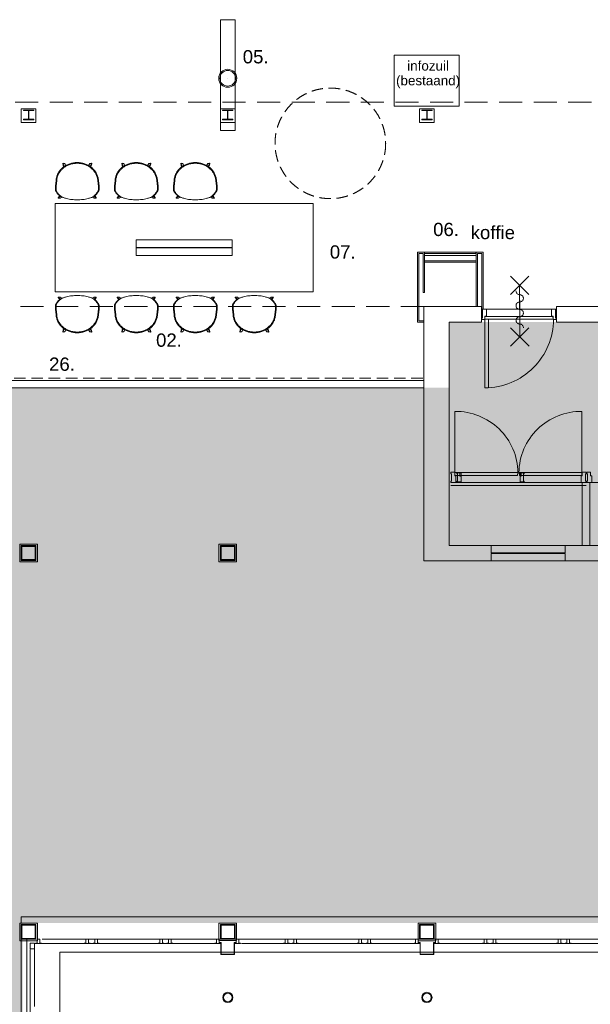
# Model space of a CAD drawing. Header units: millimetres. Extents: x -28656 to 67349, y -24410 to 39654.
# Tile 15 of 146: x 17499 to 25234, y -1946 to 11413. Entities that reach past the tile are written whole.
import ezdxf

# ---------------------------------------------------------------- set-up
doc = ezdxf.new("R2010")
doc.units = ezdxf.units.MM
doc.header["$MEASUREMENT"] = 0
for name, pattern in [('B0701', [234.119993, 155.999994, -78.119999]), ('B0703', [468.700004, 312.5, -156.200004]), ('Wipeout_Contour', [1000, 0, -1000])]:
    doc.linetypes.add(name, pattern=pattern)
for name, color, linetype in [('0 2D arcering', 7, 'Continuous'), ('00 Bestaand', 7, 'Continuous'), ('84 Vaste inrichting', 7, 'Continuous'), ('New_82 Interieur', 7, 'Continuous'), ('New_83 Losse inrichting', 7, 'Continuous'), ('New_83 Losse inrichting 2D arcering', 7, 'Continuous'), ('New_84 Vaste inrichting', 7, 'Continuous'), ('New_84 Vaste inrichting Afdek-arcering', 7, 'Continuous'), ('New_Info losse inrichting', 7, 'Continuous')]:
    doc.layers.add(name, color=color, linetype=linetype)
doc.styles.add('GENERATED_STYLE_2', font='txt')

# ---------------------------------------------------------------- blocks, each defined once
blk = doc.blocks.new('Wall_24_1', base_point=(23685, 8142))
at = {"color": 254, "linetype": 'Wipeout_Contour', "lineweight": 0, "ltscale": 98847.891134}
blk.add_wipeout([(23685, 8142), (22985, 8142), (22985, 8124), (23685, 8124)], dxfattribs=at).dxf.layer = 'New_84 Vaste inrichting Afdek-arcering'
at = {"layer": 'New_84 Vaste inrichting', "color": 9, "linetype": 'Continuous', "lineweight": 0, "flags": 128}
for points in [[(23685, 8142), (22985, 8142)], [(22985, 8142), (22985, 8124)], [(22985, 8124), (23685, 8124)], [(23685, 8124), (23685, 8142)]]:
    blk.add_lwpolyline(points, dxfattribs=at)
blk = doc.blocks.new('Wall_25_1', base_point=(23683, 8260))
at = {"layer": 'New_84 Vaste inrichting', "color": 9, "linetype": 'Continuous', "lineweight": 0, "flags": 128}
for points in [[(23683, 8260), (22987, 8260)], [(22987, 8260), (22987, 8242)], [(22987, 8242), (23683, 8242)], [(23683, 8242), (23683, 8260)]]:
    blk.add_lwpolyline(points, dxfattribs=at)
blk = doc.blocks.new('Slab_24_1', base_point=(22985, 8212))
at = {"layer": 'New_84 Vaste inrichting', "color": 1, "linetype": 'Continuous', "lineweight": 0, "flags": 128}
blk.add_lwpolyline([(22985, 8212), (23685, 8212), (23685, 8240), (22985, 8240)], close=True, dxfattribs=at)
blk = doc.blocks.new('Slab_27_1', base_point=(22985, 8212))
at = {"layer": 'New_84 Vaste inrichting', "color": 1, "linetype": 'Continuous', "lineweight": 0, "flags": 128}
blk.add_lwpolyline([(22985, 8212), (23685, 8212), (23685, 8240), (22985, 8240)], close=True, dxfattribs=at)
blk = doc.blocks.new('Wall_102_1', base_point=(23780, 7484))
at = {"layer": 'New_84 Vaste inrichting', "color": 9, "linetype": 'Continuous', "lineweight": 0, "flags": 128}
for points in [[(23762, 7710), (23762, 7484)], [(23780, 7484), (23780, 7710)], [(23762, 7484), (23780, 7484)]]:
    blk.add_lwpolyline(points, dxfattribs=at)
blk = doc.blocks.new('Wall_103_1', base_point=(22890, 7710))
at = {"layer": 'New_84 Vaste inrichting', "color": 9, "linetype": 'Continuous', "lineweight": 0, "flags": 128}
for points in [[(22890, 7710), (22890, 7310)], [(22908, 7328), (22908, 7710)]]:
    blk.add_lwpolyline(points, dxfattribs=at)
blk = doc.blocks.new('Wall_104_1', base_point=(22890, 7310))
at = {"layer": 'New_84 Vaste inrichting', "color": 9, "linetype": 'Continuous', "lineweight": 0, "flags": 128}
for points in [[(22890, 7310), (22979, 7310)], [(22979, 7328), (22908, 7328)]]:
    blk.add_lwpolyline(points, dxfattribs=at)
blk = doc.blocks.new('Wall_105_1', base_point=(23780, 7710))
at = {"layer": 'New_84 Vaste inrichting', "color": 9, "linetype": 'Continuous', "lineweight": 0, "flags": 128}
for points in [[(23762, 8242), (23762, 7710)], [(23780, 7710), (23780, 8260)]]:
    blk.add_lwpolyline(points, dxfattribs=at)
blk = doc.blocks.new('Wall_106_1', base_point=(23780, 8260))
at = {"layer": 'New_84 Vaste inrichting', "color": 9, "linetype": 'Continuous', "lineweight": 0, "flags": 128}
for points in [[(23780, 8260), (23685, 8260)], [(23703, 8242), (23762, 8242)]]:
    blk.add_lwpolyline(points, dxfattribs=at)
blk = doc.blocks.new('Wall_107_1', base_point=(23685, 8260))
at = {"layer": 'New_84 Vaste inrichting', "color": 9, "linetype": 'Continuous', "lineweight": 0, "flags": 128}
for points in [[(23685, 8260), (23685, 7520)], [(23703, 7520), (23703, 8242)]]:
    blk.add_lwpolyline(points, dxfattribs=at)
blk = doc.blocks.new('Wall_108_1', base_point=(22890, 7710))
at = {"layer": 'New_84 Vaste inrichting', "color": 9, "linetype": 'Continuous', "lineweight": 0, "flags": 128}
for points in [[(22890, 8260), (22890, 7710)], [(22908, 7710), (22908, 8242)]]:
    blk.add_lwpolyline(points, dxfattribs=at)
blk = doc.blocks.new('Wall_109_1', base_point=(22890, 8260))
at = {"layer": 'New_84 Vaste inrichting', "color": 9, "linetype": 'Continuous', "lineweight": 0, "flags": 128}
for points in [[(22985, 8260), (22890, 8260)], [(22908, 8242), (22967, 8242)]]:
    blk.add_lwpolyline(points, dxfattribs=at)
blk = doc.blocks.new('Wall_110_1', base_point=(22985, 8260))
at = {"layer": 'New_84 Vaste inrichting', "color": 9, "linetype": 'Continuous', "lineweight": 0, "flags": 128}
for points in [[(22967, 8242), (22967, 7710)], [(22985, 7710), (22985, 8260)], [(22967, 7710), (22985, 7710)]]:
    blk.add_lwpolyline(points, dxfattribs=at)
blk = doc.blocks.new('Hay about a chair 2D')
at = {"layer": 'New_83 Losse inrichting', "color": 9, "linetype": 'Continuous', "lineweight": 0}
for p, q in [((62, 398), (70, 408)), ((77, 401), (69, 392)), ((70, 408), (79, 417)), ((85, 410), (77, 401)), ((79, 417), (88, 426)), ((94, 418), (85, 410)), ((88, 426), (97, 434)), ((103, 427), (94, 418)), ((97, 434), (112, 446)), ((100, 494), (101, 496)), ((100, 489), (100, 494)), ((100, 487), (100, 489)), ((101, 485), (100, 487)), ((101, 496), (102, 496)), ((106, 475), (101, 485)), ((105, 495), (102, 496)), ((117, 438), (103, 427)), ((105, 495), (111, 475)), ((105, 495), (126, 491)), ((106, 475), (106, 475)), ((106, 474), (106, 475)), ((106, 472), (106, 474)), ((106, 471), (106, 472)), ((106, 468), (106, 471)), ((106, 468), (108, 466)), ((115, 451), (108, 466)), ((111, 475), (120, 455)), ((112, 446), (116, 449)), ((115, 451), (116, 449)), ((116, 449), (118, 450)), ((132, 449), (117, 438)), ((118, 450), (121, 453)), ((120, 455), (121, 453)), ((121, 453), (127, 457)), ((126, 491), (127, 491)), ((127, 491), (129, 490)), ((127, 457), (138, 464)), ((129, 490), (129, 489)), ((129, 489), (131, 483)), ((131, 483), (138, 472)), ((143, 455), (132, 449)), ((138, 472), (141, 465)), ((138, 464), (141, 465)), ((141, 465), (149, 470)), ((153, 461), (143, 455)), ((149, 470), (161, 475)), ((164, 467), (153, 461)), ((161, 475), (172, 481)), ((176, 472), (164, 467)), ((172, 481), (184, 485)), ((187, 476), (176, 472)), ((184, 485), (196, 490)), ((199, 481), (187, 476)), ((196, 490), (208, 493)), ((211, 484), (199, 481)), ((208, 493), (221, 497)), ((223, 488), (211, 484)), ((221, 497), (233, 499)), ((235, 490), (223, 488)), ((233, 499), (246, 502)), ((247, 492), (235, 490)), ((246, 502), (259, 504)), ((259, 494), (247, 492)), ((259, 504), (271, 505)), ((272, 495), (259, 494)), ((271, 505), (284, 506)), ((284, 496), (272, 495)), ((284, 506), (297, 506)), ((297, 496), (284, 496)), ((297, 506), (310, 506)), ((309, 496), (297, 496)), ((322, 495), (309, 496)), ((310, 506), (323, 505)), ((334, 494), (322, 495)), ((323, 505), (335, 504)), ((347, 492), (334, 494)), ((335, 504), (348, 502)), ((359, 490), (347, 492)), ((348, 502), (361, 499)), ((371, 488), (359, 490)), ((361, 499), (373, 497)), ((383, 484), (371, 488)), ((373, 497), (385, 493)), ((395, 481), (383, 484)), ((385, 493), (398, 490)), ((407, 476), (395, 481)), ((398, 490), (410, 485)), ((418, 472), (407, 476)), ((410, 485), (422, 481)), ((429, 467), (418, 472)), ((422, 481), (433, 475)), ((440, 461), (429, 467)), ((433, 475), (444, 470)), ((451, 455), (440, 461)), ((444, 470), (453, 465)), ((462, 449), (451, 455)), ((453, 465), (456, 472)), ((453, 465), (456, 464)), ((456, 472), (463, 483)), ((456, 464), (466, 457)), ((477, 438), (462, 449)), ((463, 483), (465, 489)), ((465, 490), (466, 491)), ((465, 489), (465, 490)), ((466, 491), (468, 491)), ((466, 457), (472, 453)), ((489, 495), (468, 491)), ((472, 453), (473, 455)), ((472, 453), (476, 450)), ((473, 455), (483, 475)), ((476, 450), (478, 449)), ((491, 427), (477, 438)), ((478, 449), (479, 451)), ((478, 449), (482, 446)), ((486, 466), (479, 451)), ((482, 446), (497, 434)), ((483, 475), (489, 495)), ((487, 468), (486, 466)), ((488, 474), (487, 472)), ((487, 472), (487, 471)), ((487, 471), (487, 468)), ((493, 485), (488, 475)), ((488, 475), (488, 475)), ((488, 475), (488, 474)), ((489, 495), (492, 496)), ((500, 418), (491, 427)), ((492, 496), (493, 496)), ((493, 496), (494, 494)), ((493, 496), (494, 493)), ((494, 487), (493, 485)), ((494, 494), (494, 493)), ((494, 489), (494, 493)), ((494, 489), (494, 487)), ((497, 434), (506, 426)), ((509, 410), (500, 418)), ((506, 426), (515, 417)), ((517, 401), (509, 410)), ((515, 417), (523, 408)), ((524, 392), (517, 401)), ((523, 408), (532, 398)), ((10, 264), (11, 275)), ((11, 275), (12, 287)), ((12, 287), (15, 299)), ((15, 299), (18, 311)), ((18, 311), (21, 323)), ((20, 273), (19, 262)), ((22, 284), (20, 273)), ((21, 323), (25, 334)), ((24, 296), (22, 284)), ((27, 307), (24, 296)), ((25, 334), (30, 346)), ((30, 319), (27, 307)), ((30, 346), (35, 357)), ((34, 330), (30, 319)), ((38, 341), (34, 330)), ((35, 357), (41, 368)), ((44, 352), (38, 341)), ((41, 368), (48, 378)), ((49, 362), (44, 352)), ((48, 378), (55, 388)), ((55, 372), (49, 362)), ((55, 388), (62, 398)), ((62, 382), (55, 372)), ((69, 392), (62, 382)), ((532, 382), (524, 392)), ((532, 398), (539, 388)), ((538, 372), (532, 382)), ((545, 362), (538, 372)), ((539, 388), (546, 378)), ((550, 352), (545, 362)), ((546, 378), (553, 368)), ((555, 341), (550, 352)), ((553, 368), (558, 357)), ((560, 330), (555, 341)), ((558, 357), (564, 346)), ((564, 319), (560, 330)), ((564, 346), (569, 334)), ((567, 307), (564, 319)), ((570, 296), (567, 307)), ((569, 334), (573, 323)), ((572, 284), (570, 296)), ((574, 273), (572, 284)), ((573, 323), (576, 311)), ((575, 262), (574, 273)), ((576, 311), (579, 299)), ((579, 299), (581, 287)), ((581, 287), (583, 275)), ((583, 275), (584, 264)), ((0, 169), (1, 171)), ((0, 167), (0, 169)), ((0, 165), (0, 167)), ((0, 164), (0, 165)), ((0, 162), (0, 164)), ((0, 160), (0, 162)), ((0, 158), (0, 160)), ((0, 157), (0, 158)), ((0, 155), (0, 157)), ((0, 153), (0, 155)), ((0, 152), (0, 153)), ((0, 150), (0, 152)), ((0, 149), (0, 150)), ((0, 147), (0, 149)), ((0, 146), (0, 147)), ((0, 144), (0, 146)), ((1, 143), (0, 144)), ((1, 182), (2, 184)), ((1, 180), (1, 182)), ((1, 178), (1, 180)), ((1, 176), (1, 178)), ((1, 175), (1, 176)), ((1, 173), (1, 175)), ((1, 171), (1, 173)), ((1, 141), (1, 143)), ((1, 140), (1, 141)), ((1, 139), (1, 140)), ((1, 137), (1, 139)), ((1, 136), (1, 137)), ((2, 134), (1, 136)), ((2, 186), (10, 264)), ((2, 184), (2, 186)), ((2, 132), (2, 134)), ((10, 163), (9, 162)), ((9, 162), (9, 160)), ((9, 160), (9, 158)), ((9, 158), (9, 156)), ((9, 156), (9, 155)), ((9, 155), (9, 153)), ((9, 153), (9, 151)), ((9, 151), (9, 150)), ((9, 150), (9, 148)), ((9, 148), (9, 146)), ((9, 146), (10, 145)), ((11, 178), (10, 176)), ((10, 176), (10, 174)), ((10, 174), (10, 172)), ((10, 172), (10, 171)), ((10, 171), (10, 169)), ((10, 169), (10, 167)), ((10, 167), (10, 165)), ((10, 165), (10, 163)), ((10, 145), (10, 144)), ((10, 144), (10, 142)), ((10, 142), (10, 141)), ((10, 141), (10, 139)), ((10, 139), (10, 138)), ((10, 138), (10, 137)), ((10, 137), (10, 135)), ((10, 135), (11, 134)), ((11, 184), (19, 262)), ((11, 184), (11, 182)), ((11, 182), (11, 180)), ((11, 180), (11, 178)), ((11, 134), (11, 132)), ((583, 183), (575, 262)), ((583, 181), (583, 183)), ((583, 179), (583, 181)), ((583, 177), (583, 179)), ((584, 174), (583, 177)), ((583, 135), (584, 137)), ((583, 132), (583, 135)), ((592, 185), (584, 264)), ((584, 172), (584, 174)), ((584, 170), (584, 172)), ((584, 168), (584, 170)), ((584, 166), (584, 168)), ((584, 163), (584, 166)), ((584, 161), (584, 163)), ((584, 159), (584, 161)), ((584, 157), (584, 159)), ((584, 155), (584, 157)), ((584, 153), (584, 155)), ((584, 151), (584, 153)), ((584, 148), (584, 151)), ((584, 146), (584, 148)), ((584, 145), (584, 146)), ((584, 143), (584, 145)), ((584, 141), (584, 143)), ((584, 139), (584, 141)), ((584, 137), (584, 139)), ((592, 185), (592, 183)), ((592, 183), (592, 181)), ((592, 181), (593, 179)), ((593, 137), (592, 134)), ((592, 134), (592, 132)), ((593, 179), (593, 177)), ((593, 177), (593, 174)), ((593, 174), (593, 172)), ((593, 172), (593, 170)), ((593, 170), (593, 168)), ((593, 168), (594, 165)), ((594, 147), (593, 145)), ((593, 145), (593, 143)), ((593, 143), (593, 141)), ((593, 141), (593, 139)), ((593, 139), (593, 137)), ((594, 165), (594, 163)), ((594, 163), (594, 161)), ((594, 161), (594, 159)), ((594, 159), (594, 157)), ((594, 157), (594, 155)), ((594, 155), (594, 153)), ((594, 153), (594, 151)), ((594, 151), (594, 149)), ((594, 149), (594, 147)), ((3, 130), (2, 132)), ((3, 128), (3, 130)), ((4, 126), (3, 128)), ((4, 124), (4, 126)), ((5, 123), (4, 124)), ((5, 121), (5, 123)), ((6, 120), (5, 121)), ((6, 119), (6, 120)), ((7, 117), (6, 119)), ((8, 116), (7, 117)), ((8, 115), (8, 116)), ((9, 114), (8, 115)), ((10, 113), (9, 114)), ((10, 112), (10, 113)), ((10, 112), (16, 103)), ((11, 132), (11, 130)), ((11, 130), (12, 128)), ((12, 128), (12, 126)), ((12, 126), (13, 124)), ((13, 124), (13, 122)), ((13, 122), (14, 121)), ((14, 121), (15, 119)), ((15, 119), (15, 118)), ((15, 118), (16, 117)), ((16, 117), (16, 115)), ((16, 115), (17, 114)), ((16, 103), (22, 94)), ((17, 114), (18, 113)), ((18, 113), (18, 112)), ((18, 112), (19, 111)), ((19, 111), (20, 110)), ((26, 101), (20, 110)), ((22, 94), (29, 86)), ((32, 93), (26, 101)), ((29, 86), (30, 84)), ((30, 84), (33, 80)), ((38, 85), (32, 93)), ((33, 80), (36, 76)), ((36, 76), (40, 72)), ((39, 83), (38, 85)), ((38, 26), (39, 27)), ((39, 24), (38, 26)), ((42, 79), (39, 83)), ((40, 32), (39, 27)), ((40, 24), (39, 24)), ((40, 72), (45, 67)), ((40, 32), (41, 33)), ((42, 24), (40, 24)), ((41, 33), (42, 34)), ((45, 75), (42, 79)), ((53, 36), (42, 24)), ((42, 34), (44, 36)), ((42, 24), (66, 22)), ((44, 36), (46, 37)), ((44, 36), (44, 36)), ((49, 71), (45, 75)), ((45, 67), (50, 63)), ((46, 37), (47, 39)), ((47, 39), (48, 40)), ((48, 40), (49, 41)), ((53, 67), (49, 71)), ((49, 43), (50, 44)), ((49, 41), (49, 43)), ((50, 63), (56, 59)), ((50, 45), (51, 47)), ((50, 44), (50, 45)), ((51, 49), (53, 50)), ((51, 47), (51, 49)), ((58, 62), (53, 67)), ((53, 50), (60, 56)), ((53, 36), (68, 48)), ((56, 59), (60, 56)), ((63, 57), (58, 62)), ((60, 56), (63, 54)), ((69, 53), (63, 57)), ((63, 54), (65, 53)), ((65, 53), (70, 50)), ((68, 23), (66, 22)), ((68, 48), (70, 50)), ((68, 23), (71, 27)), ((76, 48), (69, 53)), ((70, 50), (79, 45)), ((70, 50), (70, 50)), ((71, 58), (71, 58)), ((71, 27), (80, 32)), ((83, 43), (76, 48)), ((79, 45), (83, 43)), ((80, 32), (89, 39)), ((89, 39), (83, 43)), ((91, 38), (89, 39)), ((100, 34), (91, 38)), ((109, 30), (100, 34)), ((119, 27), (109, 30)), ((129, 24), (119, 27)), ((139, 21), (129, 24)), ((150, 18), (139, 21)), ((168, 14), (150, 18)), ((186, 10), (168, 14)), ((204, 7), (186, 10)), ((223, 5), (204, 7)), ((241, 3), (223, 5)), ((260, 1), (241, 3)), ((278, 0), (260, 1)), ((297, 0), (278, 0)), ((316, 0), (297, 0)), ((334, 1), (316, 0)), ((353, 3), (334, 1)), ((371, 5), (353, 3)), ((390, 7), (371, 5)), ((408, 10), (390, 7)), ((426, 14), (408, 10)), ((444, 18), (426, 14)), ((454, 21), (444, 18)), ((465, 24), (454, 21)), ((475, 27), (465, 24)), ((485, 30), (475, 27)), ((494, 34), (485, 30)), ((503, 38), (494, 34)), ((511, 43), (503, 38)), ((503, 38), (504, 39)), ((504, 39), (515, 45)), ((504, 39), (514, 32)), ((518, 48), (511, 43)), ((514, 32), (522, 27)), ((515, 45), (523, 50)), ((525, 53), (518, 48)), ((526, 23), (522, 27)), ((523, 50), (524, 50)), ((524, 50), (529, 53)), ((524, 50), (526, 48)), ((531, 57), (525, 53)), ((526, 48), (541, 36)), ((527, 22), (526, 23)), ((552, 24), (527, 22)), ((529, 53), (531, 54)), ((536, 62), (531, 57)), ((531, 54), (533, 56)), ((533, 56), (538, 59)), ((533, 56), (541, 50)), ((541, 67), (536, 62)), ((538, 59), (544, 63)), ((545, 71), (541, 67)), ((541, 50), (542, 49)), ((552, 24), (541, 36)), ((542, 49), (543, 47)), ((543, 47), (543, 45)), ((543, 45), (544, 44)), ((544, 63), (549, 67)), ((544, 44), (544, 43)), ((544, 43), (545, 41)), ((548, 75), (545, 71)), ((545, 41), (546, 40)), ((546, 40), (547, 39)), ((547, 39), (548, 37)), ((552, 79), (548, 75)), ((548, 37), (549, 36)), ((549, 67), (553, 72)), ((549, 36), (550, 36)), ((550, 36), (552, 34)), ((554, 83), (552, 79)), ((552, 34), (553, 33)), ((554, 24), (552, 24)), ((553, 72), (557, 76)), ((553, 33), (553, 32)), ((553, 32), (555, 26)), ((560, 90), (554, 83)), ((555, 24), (554, 24)), ((555, 26), (555, 24)), ((557, 76), (561, 80)), ((566, 99), (560, 90)), ((561, 80), (564, 84)), ((564, 84), (570, 92)), ((572, 107), (566, 99)), ((570, 92), (575, 100)), ((574, 110), (572, 107)), ((574, 110), (575, 111)), ((575, 111), (576, 113)), ((575, 100), (581, 109)), ((576, 113), (577, 114)), ((577, 115), (578, 116)), ((577, 114), (577, 115)), ((578, 117), (579, 118)), ((578, 116), (578, 117)), ((579, 119), (580, 121)), ((579, 118), (579, 119)), ((579, 118), (579, 118)), ((580, 122), (581, 124)), ((580, 121), (580, 122)), ((581, 125), (582, 126)), ((581, 124), (581, 125)), ((581, 109), (584, 112)), ((582, 130), (583, 132)), ((582, 128), (582, 130)), ((582, 126), (582, 128)), ((585, 114), (584, 113)), ((584, 113), (584, 112)), ((586, 116), (585, 114)), ((587, 117), (586, 116)), ((587, 119), (587, 118)), ((588, 119), (587, 119)), ((587, 118), (587, 117)), ((589, 121), (588, 120)), ((588, 120), (588, 119)), ((590, 124), (589, 123)), ((589, 123), (589, 121)), ((591, 127), (590, 126)), ((590, 126), (590, 124)), ((592, 132), (591, 130)), ((591, 130), (591, 128)), ((591, 128), (591, 127))]:
    blk.add_line(p, q, dxfattribs=at)

msp = doc.modelspace()

# ---------------------------------------------------------------- hatches: boundary and pattern name
at = {"layer": '0 2D arcering', "linetype": 'Continuous', "lineweight": 0}
h = msp.add_hatch(dxfattribs=at)
h.set_pattern_fill('155_Kunststeen_0001', color=9, style=0, pattern_type=2)
h.set_pattern_definition([(45, (0, 0), (-183.8478, 183.8478), []), (45, (-91.92, 91.92), (-183.8478, 183.8478), [195, -65])])
h.paths.add_polyline_path([(2224.6, -7836.9), (4703.9, -7836.9), (4703.9, -24110.3), (10173.4, -24110.3), (10173.4, -22030.3), (16189.6, -22030.3), (16189.6, -18710.3), (17537.1, -18710.3), (17537.1, -842.7), (28580.9, -842.7), (28580.9, 1037.3), (33749.4, 1037.3), (33749.4, 5435.8), (28580.9, 5435.8), (28580.9, 6419.7), (28580.9, 7309.7), (23318.9, 7309.7), (23318.9, 6419.7), (13378.9, 6419.7), (13378.9, 7192.8), (8308.9, 7192.8), (8308.9, 7439.4), (8308.9, 7557.3), (5678.9, 7557.3), (5678.9, 7439.4), (2224.6, 7439.4)])

# ---------------------------------------------------------------- linework, layer by layer
at = {"layer": '00 Bestaand', "color": 3, "linetype": 'Continuous', "lineweight": 0}
for p, q in [((20318.9, 10617.3), (20318.9, 10617.2)), ((20320.3, -1853), (20320.3, -1853)), ((23018.9, -1853), (23018.9, -1853))]:
    msp.add_line(p, q, dxfattribs=at)
at = {"layer": '00 Bestaand', "color": 1, "linetype": 'Continuous', "lineweight": 0}
for p, q in [((23760.3, 7483.9), (23760.3, 7483.8)), ((23760.3, 7483.9), (23760.3, 7483.8)), ((23827.3, 7483.9), (24707.3, 7483.9)), ((23852.3, 7344.9), (23852.3, 6419.2)), ((25176.2, 5092.3), (23343.9, 5092.3)), ((26995.2, 5133.7), (23367.2, 5133.7)), ((17519, -1060.3), (17519, -2260.3)), ((17593.4, -1060.6), (17593.4, -2260.6)), ((17804.6, -1060.6), (25640.6, -1060.6)), ((20504.6, -1060.6), (28340.6, -1060.6)), ((17639.6, -1201.3), (17639.6, -2260.6)), ((17699.6, -1120.6), (17699.6, -1975.6)), ((20229.6, -1120.6), (17699.6, -1120.6)), ((20504.6, -1120.6), (22929.6, -1120.6)), ((23108.2, -1120.6), (25629.6, -1120.6)), ((18064.6, -1238.1), (20229.6, -1238.1)), ((20408.2, -1238.1), (22929.6, -1238.1)), ((23108.2, -1238.1), (25629.6, -1238.1))]:
    msp.add_line(p, q, dxfattribs=at)
at = {"layer": '00 Bestaand', "color": 2, "linetype": 'Continuous', "lineweight": 0}
for p, q in [((17519, -760.6), (28330.9, -760.6)), ((17519, -842.7), (17519, -760.6)), ((17519, -2249.8), (17519, -1082.7))]:
    msp.add_line(p, q, dxfattribs=at)
at = {"layer": '00 Bestaand', "color": 1, "linetype": 'B0703', "lineweight": 0, "flags": 128}
msp.add_lwpolyline([(45180, 11359.9), (22639.6, 15951.5), (22639.6, 14776.5, -0.1508341), (12379.4, 13705), (12379.4, 10292.3), (29943.9, 10292.3, -0.3435825), (32683.8, 8292.1), (37809.7, 8291.9), (37379.8, 10309.3), (44966, 10309.3)], format="xyb", close=True, dxfattribs=at)
at = {"layer": '00 Bestaand', "color": 3, "linetype": 'Continuous', "lineweight": 0, "flags": 128}
for points in [[(20441.2, 10617.3, 1), (20196.7, 10617.3, 1), (20441.2, 10617.3), (20425.2, 10617.3, -1), (20212.7, 10617.3, -1), (20425.2, 10617.3)], [(20390.1, -1853, 1), (20250.4, -1853, 1), (20390.1, -1853), (20380.1, -1853, -1), (20260.4, -1853, -1), (20380.1, -1853)], [(23088.8, -1853, 1), (22949.1, -1853, 1), (23088.8, -1853), (23078.8, -1853, -1), (22959.1, -1853, -1), (23078.8, -1853)]]:
    msp.add_lwpolyline(points, format="xyb", close=True, dxfattribs=at)
at = {"layer": '00 Bestaand', "color": 2, "linetype": 'Continuous', "lineweight": 0, "flags": 128}
for points in [[(20441.2, 10617.3, 1), (20196.7, 10617.3, 1), (20441.2, 10617.3), (20425.2, 10617.3, -1), (20212.7, 10617.3, -1), (20425.2, 10617.3)], [(20390.1, -1853, 1), (20250.4, -1853, 1), (20390.1, -1853), (20380.1, -1853, -1), (20260.4, -1853, -1), (20380.1, -1853)], [(23088.8, -1853, 1), (22949.1, -1853, 1), (23088.8, -1853), (23078.8, -1853, -1), (22959.1, -1853, -1), (23078.8, -1853)]]:
    msp.add_lwpolyline(points, format="xyb", close=True, dxfattribs=at)
for points in [[(20441.2, 10617.3, 1), (20196.7, 10617.3)], [(20196.7, 10617.3, 1), (20441.2, 10617.3)], [(20390.1, -1853, 1), (20250.4, -1853)], [(20250.4, -1853, 1), (20390.1, -1853)], [(23088.8, -1853, 1), (22949.1, -1853)], [(22949.1, -1853, 1), (23088.8, -1853)]]:
    msp.add_lwpolyline(points, format="xyb", dxfattribs=at)
for points in [[(17718.9, 10019.7), (17718.9, 10202.3), (17518.9, 10202.3), (17518.9, 10019.7)], [(17718.9, 10019.7), (17718.9, 10202.3), (17518.9, 10202.3), (17518.9, 10019.7)], [(17548.9, 10187.3), (17688.9, 10187.3), (17688.9, 10178.8), (17621.7, 10178.8), (17621.7, 10062.8), (17688.9, 10062.8), (17688.9, 10054.3), (17548.9, 10054.3), (17548.9, 10062.8), (17616.2, 10062.8), (17616.2, 10178.8), (17548.9, 10178.8)], [(17548.9, 10187.3), (17688.9, 10187.3), (17688.9, 10178.8), (17621.7, 10178.8), (17621.7, 10062.8), (17688.9, 10062.8), (17688.9, 10054.3), (17548.9, 10054.3), (17548.9, 10062.8), (17616.2, 10062.8), (17616.2, 10178.8), (17548.9, 10178.8)], [(20418.9, 10019.7), (20418.9, 10202.3), (20218.9, 10202.3), (20218.9, 10019.7)], [(20418.9, 10019.7), (20418.9, 10202.3), (20218.9, 10202.3), (20218.9, 10019.7)], [(20248.9, 10187.3), (20388.9, 10187.3), (20388.9, 10178.8), (20321.7, 10178.8), (20321.7, 10062.8), (20388.9, 10062.8), (20388.9, 10054.3), (20248.9, 10054.3), (20248.9, 10062.8), (20316.2, 10062.8), (20316.2, 10178.8), (20248.9, 10178.8)], [(20248.9, 10187.3), (20388.9, 10187.3), (20388.9, 10178.8), (20321.7, 10178.8), (20321.7, 10062.8), (20388.9, 10062.8), (20388.9, 10054.3), (20248.9, 10054.3), (20248.9, 10062.8), (20316.2, 10062.8), (20316.2, 10178.8), (20248.9, 10178.8)], [(23118.9, 10019.7), (23118.9, 10202.3), (22918.9, 10202.3), (22918.9, 10019.7)], [(23118.9, 10019.7), (23118.9, 10202.3), (22918.9, 10202.3), (22918.9, 10019.7)], [(22948.9, 10187.3), (23088.9, 10187.3), (23088.9, 10178.8), (23021.7, 10178.8), (23021.7, 10062.8), (23088.9, 10062.8), (23088.9, 10054.3), (22948.9, 10054.3), (22948.9, 10062.8), (23016.2, 10062.8), (23016.2, 10178.8), (22948.9, 10178.8)], [(22948.9, 10187.3), (23088.9, 10187.3), (23088.9, 10178.8), (23021.7, 10178.8), (23021.7, 10062.8), (23088.9, 10062.8), (23088.9, 10054.3), (22948.9, 10054.3), (22948.9, 10062.8), (23016.2, 10062.8), (23016.2, 10178.8), (22948.9, 10178.8)], [(23760.3, 7309.7), (23760.3, 7519.7), (22978.9, 7519.7), (22978.9, 4069.7), (28708.9, 4069.7), (28708.9, 7519.7), (24774.3, 7519.7), (24774.3, 7309.7), (28418.9, 7309.7), (28418.9, 4279.7), (23318.9, 4279.7), (23318.9, 7309.7)], [(17519, 4277.3), (17519, 4077.3), (17719, 4077.3), (17719, 4277.3)], [(17519, 4277.3), (17519, 4077.3), (17719, 4077.3), (17719, 4277.3)], [(17519, 4277.3), (17519, 4077.3), (17719, 4077.3), (17719, 4277.3)], [(17519, 4277.3), (17519, 4077.3), (17719, 4077.3), (17719, 4277.3)], [(17519, 4277.3), (17519, 4077.3), (17719, 4077.3), (17719, 4277.3)], [(20219, 4277.3), (20219, 4077.3), (20419, 4077.3), (20419, 4277.3)], [(20219, 4277.3), (20219, 4077.3), (20419, 4077.3), (20419, 4277.3)], [(20219, 4277.3), (20219, 4077.3), (20419, 4077.3), (20419, 4277.3)], [(20219, 4277.3), (20219, 4077.3), (20419, 4077.3), (20419, 4277.3)], [(17529, 4267.3), (17529, 4087.3), (17709, 4087.3), (17709, 4267.3)], [(17529, 4267.3), (17529, 4087.3), (17709, 4087.3), (17709, 4267.3)], [(17529, 4267.3), (17529, 4087.3), (17709, 4087.3), (17709, 4267.3)], [(17529, 4267.3), (17529, 4087.3), (17709, 4087.3), (17709, 4267.3)], [(20229, 4267.3), (20229, 4087.3), (20409, 4087.3), (20409, 4267.3)], [(20229, 4267.3), (20229, 4087.3), (20409, 4087.3), (20409, 4267.3)], [(20229, 4267.3), (20229, 4087.3), (20409, 4087.3), (20409, 4267.3)], [(20229, 4267.3), (20229, 4087.3), (20409, 4087.3), (20409, 4267.3)], [(17519, -862.7), (17519, -1062.7), (17719, -1062.7), (17719, -862.7)], [(17519, -862.7), (17519, -1062.7), (17719, -1062.7), (17719, -862.7)], [(17529, -872.7), (17529, -1052.7), (17709, -1052.7), (17709, -872.7)], [(17529, -872.7), (17529, -1052.7), (17709, -1052.7), (17709, -872.7)], [(20219, -862.7), (20219, -1062.7), (20419, -1062.7), (20419, -862.7)], [(20219, -862.7), (20219, -1062.7), (20419, -1062.7), (20419, -862.7)], [(20229, -872.7), (20229, -1052.7), (20409, -1052.7), (20409, -872.7)], [(20229, -872.7), (20229, -1052.7), (20409, -1052.7), (20409, -872.7)], [(22919, -862.7), (22919, -1062.7), (23119, -1062.7), (23119, -862.7)], [(22919, -862.7), (22919, -1062.7), (23119, -1062.7), (23119, -862.7)], [(22929, -872.7), (22929, -1052.7), (23109, -1052.7), (23109, -872.7)], [(22929, -872.7), (22929, -1052.7), (23109, -1052.7), (23109, -872.7)], [(17793.2, -1120.6), (17793.2, -1116.6), (17771.2, -1116.6), (17771.2, -1063.6), (17735.2, -1063.6), (17735.2, -1116.6), (17713.2, -1116.6), (17713.2, -1120.6)], [(18454.6, -1120.6), (18454.6, -1116.6), (18432.6, -1116.6), (18432.6, -1063.6), (18396.6, -1063.6), (18396.6, -1116.6), (18374.6, -1116.6), (18374.6, -1120.6)], [(18574.6, -1120.6), (18574.6, -1116.6), (18552.6, -1116.6), (18552.6, -1063.6), (18516.6, -1063.6), (18516.6, -1116.6), (18494.6, -1116.6), (18494.6, -1120.6)], [(19454.6, -1120.6), (19454.6, -1116.6), (19432.6, -1116.6), (19432.6, -1063.6), (19396.6, -1063.6), (19396.6, -1116.6), (19374.6, -1116.6), (19374.6, -1120.6)], [(19574.6, -1120.6), (19574.6, -1116.6), (19552.6, -1116.6), (19552.6, -1063.6), (19516.6, -1063.6), (19516.6, -1116.6), (19494.6, -1116.6), (19494.6, -1120.6)], [(20144.6, -1120.6), (20144.6, -1116.6), (20166.6, -1116.6), (20166.6, -1063.6), (20202.6, -1063.6), (20202.6, -1116.6), (20224.6, -1116.6), (20224.6, -1120.6)], [(20493.2, -1120.6), (20493.2, -1116.6), (20471.2, -1116.6), (20471.2, -1063.6), (20435.2, -1063.6), (20435.2, -1116.6), (20413.2, -1116.6), (20413.2, -1120.6)], [(21154.6, -1120.6), (21154.6, -1116.6), (21132.6, -1116.6), (21132.6, -1063.6), (21096.6, -1063.6), (21096.6, -1116.6), (21074.6, -1116.6), (21074.6, -1120.6)], [(21274.6, -1120.6), (21274.6, -1116.6), (21252.6, -1116.6), (21252.6, -1063.6), (21216.6, -1063.6), (21216.6, -1116.6), (21194.6, -1116.6), (21194.6, -1120.6)], [(22154.6, -1120.6), (22154.6, -1116.6), (22132.6, -1116.6), (22132.6, -1063.6), (22096.6, -1063.6), (22096.6, -1116.6), (22074.6, -1116.6), (22074.6, -1120.6)], [(22274.6, -1120.6), (22274.6, -1116.6), (22252.6, -1116.6), (22252.6, -1063.6), (22216.6, -1063.6), (22216.6, -1116.6), (22194.6, -1116.6), (22194.6, -1120.6)], [(22844.6, -1120.6), (22844.6, -1116.6), (22866.6, -1116.6), (22866.6, -1063.6), (22902.6, -1063.6), (22902.6, -1116.6), (22924.6, -1116.6), (22924.6, -1120.6)], [(23193.2, -1120.6), (23193.2, -1116.6), (23171.2, -1116.6), (23171.2, -1063.6), (23135.2, -1063.6), (23135.2, -1116.6), (23113.2, -1116.6), (23113.2, -1120.6)], [(23854.6, -1120.6), (23854.6, -1116.6), (23832.6, -1116.6), (23832.6, -1063.6), (23796.6, -1063.6), (23796.6, -1116.6), (23774.6, -1116.6), (23774.6, -1120.6)], [(23974.6, -1120.6), (23974.6, -1116.6), (23952.6, -1116.6), (23952.6, -1063.6), (23916.6, -1063.6), (23916.6, -1116.6), (23894.6, -1116.6), (23894.6, -1120.6)], [(24854.6, -1120.6), (24854.6, -1116.6), (24832.6, -1116.6), (24832.6, -1063.6), (24796.6, -1063.6), (24796.6, -1116.6), (24774.6, -1116.6), (24774.6, -1120.6)], [(24974.6, -1120.6), (24974.6, -1116.6), (24952.6, -1116.6), (24952.6, -1063.6), (24916.6, -1063.6), (24916.6, -1116.6), (24894.6, -1116.6), (24894.6, -1120.6)], [(17639.6, -1114.3), (17639.6, -1194.3), (17699.6, -1194.3), (17699.6, -1114.3)], [(17639.6, -1114.3), (17639.6, -1194.3), (17699.6, -1194.3), (17699.6, -1114.3)], [(20433.2, -1109.3), (20408.2, -1109.3), (20408.2, -1265.6), (20229.6, -1265.6), (20229.6, -1109.3), (20204.6, -1109.3), (20204.6, -1112.3), (20226.6, -1112.3), (20226.6, -1268.6), (20411.2, -1268.6), (20411.2, -1112.3), (20433.2, -1112.3)], [(23133.2, -1109.3), (23108.2, -1109.3), (23108.2, -1265.6), (22929.6, -1265.6), (22929.6, -1109.3), (22904.6, -1109.3), (22904.6, -1112.3), (22926.6, -1112.3), (22926.6, -1268.6), (23111.2, -1268.6), (23111.2, -1112.3), (23133.2, -1112.3)]]:
    msp.add_lwpolyline(points, close=True, dxfattribs=at)
at = {"layer": '00 Bestaand', "color": 1, "linetype": 'Continuous', "lineweight": 0, "flags": 128}
for points in [[(24151, 7932.3), (24401.7, 7683)], [(24151, 7932.3), (24401.7, 7683)], [(24401, 7933), (24151.7, 7682.3)], [(24401, 7933), (24151.7, 7682.3)], [(24277.8, 7307.7), (24276.4, 7807.7)], [(24277.8, 7307.7), (24276.4, 7807.7)], [(24278.3, 7157.7), (24276.4, 7782.7)], [(24226.6, 7732.5), (24227.4, 7723.8), (24229.7, 7715.5), (24233.5, 7707.6), (24238.5, 7700.5), (24244.7, 7694.4), (24251.8, 7689.4), (24259.7, 7685.7), (24268.1, 7683.4), (24276.7, 7682.7)], [(24277, 7582.7), (24285.3, 7583.4), (24293.3, 7585.4), (24300.8, 7588.8), (24307.7, 7593.3), (24313.8, 7598.9), (24318.8, 7605.4), (24322.7, 7612.7), (24325.4, 7620.5), (24326.7, 7628.7), (24326.7, 7636.9), (24325.3, 7645.1), (24322.6, 7652.9), (24318.7, 7660.1), (24313.6, 7666.6), (24307.5, 7672.2), (24300.5, 7676.7), (24293, 7680), (24285, 7682), (24276.7, 7682.7)], [(24277, 7582.7), (24268.8, 7581.9), (24260.8, 7579.9), (24253.2, 7576.6), (24246.3, 7572), (24240.3, 7566.4), (24235.2, 7559.9), (24231.3, 7552.6), (24228.7, 7544.8), (24227.3, 7536.6), (24227.4, 7528.4), (24228.7, 7520.2), (24231.4, 7512.4), (24235.4, 7505.2), (24240.5, 7498.7), (24246.6, 7493.1), (24253.5, 7488.6), (24261.1, 7485.3), (24269.1, 7483.3), (24277.3, 7482.7)], [(24277, 7607.7), (24278.4, 7107.7)], [(24277, 7607.7), (24278.4, 7107.7)], [(24277.6, 7382.7), (24285.8, 7383.4), (24293.8, 7385.4), (24301.4, 7388.8), (24308.3, 7393.3), (24314.4, 7398.9), (24319.4, 7405.4), (24323.3, 7412.7), (24326, 7420.5), (24327.3, 7428.7), (24327.3, 7436.9), (24325.9, 7445.1), (24323.2, 7452.9), (24319.2, 7460.1), (24314.2, 7466.6), (24308.1, 7472.2), (24301.1, 7476.7), (24293.6, 7480), (24285.6, 7482), (24277.3, 7482.7)], [(24277.6, 7382.7), (24269.4, 7381.9), (24261.4, 7379.9), (24253.8, 7376.6), (24246.9, 7372), (24240.9, 7366.4), (24235.8, 7359.9), (24231.9, 7352.6), (24229.3, 7344.8), (24227.9, 7336.6), (24228, 7328.4), (24229.3, 7320.2), (24232, 7312.4), (24236, 7305.2), (24241.1, 7298.7), (24247.2, 7293.1), (24254.1, 7288.6), (24261.7, 7285.3), (24269.7, 7283.3), (24277.9, 7282.7)], [(24403.8, 6983), (24153.1, 7232.3)], [(24403.8, 6983), (24153.1, 7232.3)], [(24153.8, 6982.3), (24403.1, 7233)], [(24153.8, 6982.3), (24403.1, 7233)], [(24328.1, 7232.8), (24327.2, 7241.5), (24324.9, 7249.8), (24321.2, 7257.7), (24316.2, 7264.8), (24310, 7270.9), (24302.9, 7275.9), (24295, 7279.6), (24286.6, 7281.9), (24277.9, 7282.7)], [(13818.9, 6519.7), (22978.9, 6519.7), (22978.9, 6469.7)], [(13818.9, 6519.7), (22978.9, 6519.7), (22978.9, 6469.7)], [(13818.9, 6419.7), (22978.9, 6419.7), (22978.9, 6469.7)], [(13818.9, 6419.7), (22978.9, 6419.7), (22978.9, 6469.7)], [(25176.2, 4279.7), (25126.2, 4279.7), (25126.2, 5133.7), (25176.2, 5133.7)], [(25176.2, 4279.7), (25126.2, 4279.7), (25126.2, 5133.7), (25176.2, 5133.7)], [(25176.2, 4279.7), (25226.2, 4279.7), (25226.2, 5133.7), (25176.2, 5133.7)], [(25176.2, 4279.7), (25226.2, 4279.7), (25226.2, 5133.7), (25176.2, 5133.7)], [(23890.2, 4229.8), (23890.2, 4279.8), (24891.4, 4279.7), (24891.4, 4229.7)], [(23890.2, 4229.8), (23890.2, 4179.8), (24891.3, 4179.7), (24891.4, 4229.7)], [(23890.2, 4119.7), (23890.2, 4169.7), (24891.4, 4169.6), (24891.4, 4119.6)], [(23890.2, 4119.7), (23890.2, 4069.7), (24891.3, 4069.6), (24891.4, 4119.6)]]:
    msp.add_lwpolyline(points, dxfattribs=at)
at = {"layer": '00 Bestaand', "color": 1, "linetype": 'B0703', "lineweight": 0, "flags": 128}
msp.add_lwpolyline([(22978.9, 7519.7), (13600.9, 7519.7), (13600.9, 6519.7), (22978.9, 6519.7)], close=True, dxfattribs=at)
at = {"layer": '00 Bestaand', "color": 1, "linetype": 'Continuous', "lineweight": 0, "flags": 128}
for points in [[(23760.3, 7474.9), (23760.3, 7483.9), (23827.3, 7483.9), (23827.3, 7390.1), (23802.3, 7390.1), (23802.3, 7344.9), (23760.3, 7344.9), (23760.3, 7362.9), (23772.3, 7362.9), (23772.3, 7474.9)], [(24774.3, 7474.9), (24774.3, 7483.9), (24707.3, 7483.9), (24707.3, 7390.1), (24732.3, 7390.1), (24732.3, 7344.9), (24774.3, 7344.9), (24774.3, 7362.9), (24762.3, 7362.9), (24762.3, 7474.9)], [(23804.3, 7387.9), (23804.3, 7347.9), (24730.4, 7347.9), (24727.4, 7387.9)], [(23410.9, 5133.7), (23410.9, 5222.7), (23395.9, 5222.7), (23395.9, 5272.7), (23343.9, 5272.7), (23343.9, 5253.2), (23352.9, 5253.2), (23352.9, 5153.2), (23343.9, 5153.2), (23343.9, 5133.7)], [(23399.8, 5227.7), (23399.8, 5267.7), (24249.8, 5267.7), (24246.8, 5227.7)], [(23434.6, 5153.2), (23426.6, 5153.2), (23426.6, 5145.2), (23428.6, 5143.2), (23480.6, 5143.2), (23482.6, 5145.2), (23482.6, 5216.2), (23480.6, 5218.2), (23467.6, 5218.2), (23467.6, 5261.2), (23465.6, 5263.2), (23428.6, 5263.2), (23426.6, 5261.2), (23426.6, 5253.2), (23434.6, 5253.2)], [(23482.6, 5263.2), (23434.6, 5263.2), (23434.6, 5143.2), (23482.6, 5143.2)], [(25120.3, 5227.7), (25120.3, 5267.7), (24270.3, 5267.7), (24273.3, 5227.7)], [(24330.6, 5153.2), (24338.6, 5153.2), (24338.6, 5145.2), (24336.6, 5143.2), (24284.6, 5143.2), (24282.6, 5145.2), (24282.6, 5216.2), (24284.6, 5218.2), (24297.6, 5218.2), (24297.6, 5261.2), (24299.6, 5263.2), (24336.6, 5263.2), (24338.6, 5261.2), (24338.6, 5253.2), (24330.6, 5253.2)], [(24330.6, 5263.2), (24282.6, 5263.2), (24282.6, 5143.2), (24330.6, 5143.2)], [(25109.2, 5133.7), (25109.2, 5222.7), (25124.2, 5222.7), (25124.2, 5272.7), (25176.2, 5272.7), (25176.2, 5253.2), (25167.2, 5253.2), (25167.2, 5153.2), (25176.2, 5153.2), (25176.2, 5133.7)], [(25195.2, 5253.2), (25195.2, 5153.2), (25167.2, 5153.2), (25167.2, 5253.2)], [(25253.2, 5133.7), (25253.2, 5222.7), (25238.2, 5222.7), (25238.2, 5272.7), (25186.2, 5272.7), (25186.2, 5253.2), (25195.2, 5253.2), (25195.2, 5153.2), (25186.2, 5153.2), (25186.2, 5133.7)], [(17739, 4297.3), (17739, 4057.3), (17499, 4057.3), (17499, 4297.3)], [(20439, 4297.3), (20439, 4057.3), (20199, 4057.3), (20199, 4297.3)], [(17739, -842.7), (17739, -1082.7), (17499, -1082.7), (17499, -842.7)], [(20439, -842.7), (20439, -1080.6), (20199, -1080.6), (20199, -842.7)], [(22899, -1082.7), (22899, -842.7), (23139, -842.7), (23139, -1082.7)]]:
    msp.add_lwpolyline(points, close=True, dxfattribs=at)
for points in [[(23804.3, 7347.9), (23804.3, 6417.9, 0.4142136), (24734.3, 7347.9)], [(23399.8, 5267.7), (23399.8, 6097.7, -0.4142136), (24253.7, 5267.7)], [(25120.3, 5267.7), (25120.3, 6097.7, 0.4142136), (24266.4, 5267.7)]]:
    msp.add_lwpolyline(points, format="xyb", dxfattribs=at)
at = {"layer": '00 Bestaand', "color": 2, "linetype": 'Continuous', "lineweight": 0, "flags": 128}
for points in [[(13818.9, 6519.7), (22978.9, 6519.7), (22978.9, 6469.7)], [(13818.9, 6419.7), (22978.9, 6419.7), (22978.9, 6469.7)], [(25176.2, 4279.7), (25126.2, 4279.7), (25126.2, 5133.7), (25176.2, 5133.7)], [(25176.2, 4279.7), (25226.2, 4279.7), (25226.2, 5133.7), (25176.2, 5133.7)], [(23890.2, 4229.8), (23890.2, 4279.8), (24891.4, 4279.7), (24891.4, 4229.7)], [(23890.2, 4229.8), (23890.2, 4179.8), (24891.3, 4179.7), (24891.4, 4229.7)], [(23890.2, 4119.7), (23890.2, 4169.7), (24891.4, 4169.6), (24891.4, 4119.6)], [(23890.2, 4119.7), (23890.2, 4069.7), (24891.3, 4069.6), (24891.4, 4119.6)], [(10393.9, -22060.6), (11993.9, -22060.6), (11993.9, -22230.3), (16592, -22230.3), (16592, -21800.3), (16319.6, -21800), (16319.6, -19010.3), (18042, -19010.3), (18042, -2055.6), (18042, -1238.1), (28340.9, -1238.1), (28340.9, -1412.6), (29007.9, -1412.6), (29008.1, 887.5), (39081.9, 887.5)]]:
    msp.add_lwpolyline(points, dxfattribs=at)
at = {"layer": '00 Bestaand', "color": 3, "linetype": 'Continuous', "lineweight": 0, "flags": 128}
for points in [[(23890.2, 4229.8), (23890.2, 4279.8), (24891.4, 4279.7), (24891.4, 4229.7)], [(23890.2, 4229.8), (23890.2, 4179.8), (24891.3, 4179.7), (24891.4, 4229.7)], [(23890.2, 4119.7), (23890.2, 4169.7), (24891.4, 4169.6), (24891.4, 4119.6)], [(23890.2, 4119.7), (23890.2, 4069.7), (24891.3, 4069.6), (24891.4, 4119.6)]]:
    msp.add_lwpolyline(points, dxfattribs=at)
at = {"layer": '00 Bestaand', "color": 6, "linetype": 'Continuous', "lineweight": 0}
for centre in [(24277, 7607.7), (24277, 7607.7), (24277.8, 7307.7), (24277.8, 7307.7), (24278.3, 7157.7)]:
    msp.add_circle(centre, 1.23, dxfattribs=at)
at = {"layer": '00 Bestaand', "color": 5, "linetype": 'Continuous', "lineweight": 0}
for centre in [(24277.8, 7307.7), (24278.3, 7157.7)]:
    msp.add_circle(centre, 1.23, dxfattribs=at)
at = {"layer": '84 Vaste inrichting', "color": 4, "linetype": 'B0701', "lineweight": 0, "flags": 128}
msp.add_lwpolyline([(22963.3, 6549.7), (13600.9, 6549.7)], dxfattribs=at)
at = {"layer": 'New_82 Interieur', "color": 9, "linetype": 'Continuous', "lineweight": 0}
for p, q in [((20218.9, 11411), (20418.9, 11411)), ((20218.9, 11411), (20218.9, 10202.3)), ((20418.9, 11411), (20418.9, 10202.3)), ((23455.9, 10931.2), (22574.5, 10931.2)), ((22574.5, 10931.2), (22574.5, 10241.2)), ((23455.9, 10241.2), (23455.9, 10931.2)), ((22574.5, 10241.2), (23455.9, 10241.2)), ((20218.9, 9911), (20218.9, 10019.7)), ((20418.9, 10019.7), (20418.9, 9911)), ((20218.9, 9911), (20418.9, 9911))]:
    msp.add_line(p, q, dxfattribs=at)
at = {"layer": 'New_82 Interieur', "color": 9, "linetype": 'B0701', "lineweight": 0}
msp.add_circle((21710.1, 9734.8), 750, dxfattribs=at)
at = {"layer": 'New_83 Losse inrichting 2D arcering', "color": 2, "linetype": 'Continuous', "lineweight": 0, "flags": 128}
msp.add_lwpolyline([(17978.9, 8919.7), (21478.9, 8919.7), (21478.9, 7719.7), (17978.9, 7719.7)], close=True, dxfattribs=at)
at = {"layer": 'New_84 Vaste inrichting', "color": 9, "linetype": 'Continuous', "lineweight": 0, "flags": 128}
for points in [[(19077.8, 8423.9), (20378.6, 8423.9), (20378.6, 8320.8), (19077.8, 8320.8)], [(19077.8, 8318.4), (20378.6, 8318.4), (20378.6, 8215.4), (19077.8, 8215.4)]]:
    msp.add_lwpolyline(points, close=True, dxfattribs=at)

# ---------------------------------------------------------------- block references
at = {"layer": 'New_83 Losse inrichting', "color": 1, "linetype": 'Continuous', "lineweight": 0, "zscale": 1000}
for p in [(17982, 8968.4), (18782, 8968.4)]:
    msp.add_blockref('Hay about a chair 2D', p, dxfattribs=at)
at = {"layer": 'New_83 Losse inrichting', "color": 1, "linetype": 'Continuous', "lineweight": 0, "xscale": -1, "zscale": 1000}
msp.add_blockref('Hay about a chair 2D', (20175.8, 8968.4), dxfattribs=at)
at = {"layer": 'New_83 Losse inrichting', "color": 1, "linetype": 'Continuous', "lineweight": 0, "xscale": -1, "zscale": 1000, "rotation": 180}
for p in [(17982, 7671), (18782, 7671)]:
    msp.add_blockref('Hay about a chair 2D', p, dxfattribs=at)
at = {"layer": 'New_83 Losse inrichting', "color": 1, "linetype": 'Continuous', "lineweight": 0, "zscale": 1000, "rotation": 180}
for p in [(20175.8, 7671), (20975.8, 7671)]:
    msp.add_blockref('Hay about a chair 2D', p, dxfattribs=at)
at = {"layer": 'New_84 Vaste inrichting', "color": 9, "lineweight": 0}
for name, p in [('Wall_108_1', (22889.9, 7709.7)), ('Wall_109_1', (22889.9, 8259.7)), ('Wall_25_1', (23683.3, 8259.7)), ('Wall_106_1', (23780.3, 8259.7)), ('Wall_105_1', (23780.3, 7709.7)), ('Wall_24_1', (23685.3, 8141.7)), ('Wall_103_1', (22889.9, 7709.7)), ('Wall_102_1', (23780.3, 7483.9)), ('Wall_104_1', (22889.9, 7309.7))]:
    msp.add_blockref(name, p, dxfattribs=at)
at = {"layer": 'New_84 Vaste inrichting', "color": 1, "linetype": 'Continuous', "lineweight": 0}
for name in ['Slab_24_1', 'Slab_27_1']:
    msp.add_blockref(name, (22984.9, 8211.7), dxfattribs=at)

# ---------------------------------------------------------------- texts
at = {"layer": 'New_Info losse inrichting', "color": 2, "linetype": 'Continuous', "lineweight": 0, "char_height": 180, "attachment_point": 7, "style": 'GENERATED_STYLE_2'}
for s, insert in [('\\A1;{\\pql;\\fArial|b0|i0|c0|p38;05.}', (20522.9, 10817.5)), ('\\A1;{\\pql;\\fArial|b0|i0|c0|p38;06.}', (23103.9, 8474.8)), ('\\A1;{\\pql;\\fArial|b0|i0|c0|p38;koffie}', (23612.8, 8432.5)), ('\\A1;{\\pql;\\fArial|b0|i0|c0|p38;07.}', (21703, 8169)), ('\\A1;{\\pql;\\fArial|b0|i0|c0|p38;02.}', (19347.5, 6972.7)), ('\\A1;{\\pql;\\fArial|b0|i0|c0|p38;26.}', (17897.3, 6646.3))]:
    msp.add_mtext(s, dxfattribs=dict(at, insert=insert))
at = {"layer": 'New_Info losse inrichting', "color": 2, "linetype": 'Continuous', "lineweight": 0, "insert": (23035.1, 10483.4), "char_height": 130, "attachment_point": 8, "line_spacing_factor": 0.921669, "style": 'GENERATED_STYLE_2'}
msp.add_mtext('\\A1;{\\pqc;\\fArial|b0|i0|c0|p38;infozuil\\P\\pqc;\\fArial|b0|i0|c0|p38;(bestaand)}', dxfattribs=at)

# ---------------------------------------------------------------- next in the draw order: block references
at = {"layer": 'New_84 Vaste inrichting', "color": 9, "lineweight": 0}
for name, p in [('Wall_110_1', (22984.9, 8259.7)), ('Wall_107_1', (23685.3, 8259.7))]:
    msp.add_blockref(name, p, dxfattribs=at)

doc.saveas('drawing.dxf')
